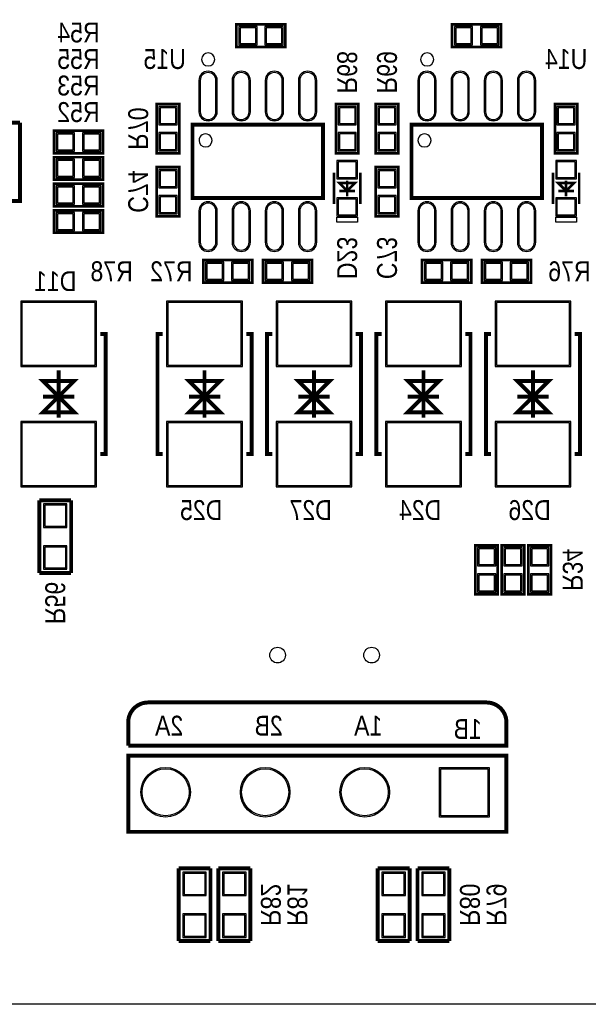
# Model space of a CAD drawing. Extents: x 0 to 137, y 0 to 82.
# Tile 2 of 8: x 35 to 56, y 0 to 38. Entities that reach past the tile are written whole.
import ezdxf
from ezdxf.enums import TextEntityAlignment as Align

# ---------------------------------------------------------------- set-up
doc = ezdxf.new("R2010")
doc.units = 0
for name, color, linetype in [('BG_OUTLINE', 3, 'CONTINUOUS'), ('BG_SILKSCREEN_BOTTOM', 51, 'CONTINUOUS'), ('PG_SILKSCREEN_BOTTOM', 150, 'CONTINUOUS'), ('PIN_BOTTOM', 12, 'CONTINUOUS'), ('PIN_SOLDERMASK_BOTTOM', 231, 'CONTINUOUS'), ('RD_SILKSCREEN_BOTTOM', 1, 'CONTINUOUS')]:
    doc.layers.add(name, color=color, linetype=linetype)

msp = doc.modelspace()

# ---------------------------------------------------------------- linework, layer by layer
at = {"layer": 'BG_OUTLINE'}
msp.add_lwpolyline([(2.999994, 81.999836), (133.999732, 81.999836, -0.414214), (136.999726, 78.999842), (136.999726, 2.999994, -0.414214), (133.999732, 0), (2.999994, 0, -0.414214), (0, 2.999994), (0, 78.999842, -0.414214)], format="xyb", close=True, dxfattribs=at)
at = {"layer": 'BG_SILKSCREEN_BOTTOM', "const_width": 0.1524}
msp.add_lwpolyline([(38.862, 9.906), (53.34, 9.906), (53.34, 10.795, 0.414214), (52.578, 11.557), (39.624, 11.557, 0.414214), (38.862, 10.795), (38.862, 9.906)], format="xyb", dxfattribs=at)
msp.add_lwpolyline([(53.34, 8.636), (53.34, 6.604), (38.862, 6.604), (38.862, 9.525), (53.34, 9.525), (53.34, 8.636)], dxfattribs=at)
at = {"layer": 'PG_SILKSCREEN_BOTTOM'}
for points, const_width in [([(43.0022, 36.6522), (44.8818, 36.6522), (44.8818, 37.5158), (43.0022, 37.5158), (43.0022, 36.6522)], 0.1016), ([(51.2572, 36.6522), (53.1368, 36.6522), (53.1368, 37.5158), (51.2572, 37.5158), (51.2572, 36.6522)], 0.1016), ([(40.8178, 32.5882), (40.8178, 34.4678), (39.9542, 34.4678), (39.9542, 32.5882), (40.8178, 32.5882)], 0.1016), ([(47.6758, 32.5882), (47.6758, 34.4678), (46.8122, 34.4678), (46.8122, 32.5882), (47.6758, 32.5882)], 0.1016), ([(49.1998, 32.5882), (49.1998, 34.4678), (48.3362, 34.4678), (48.3362, 32.5882), (49.1998, 32.5882)], 0.1016), ([(56.0578, 32.5882), (56.0578, 34.4678), (55.1942, 34.4678), (55.1942, 32.5882), (56.0578, 32.5882)], 0.1016), ([(24.71801, 33.257998), (24.71801, 33.757997), (34.71799, 33.757997)], 0.150012), ([(41.323133, 30.876977), (46.323123, 30.876977), (46.323123, 33.676971), (41.323133, 33.676971), (41.323133, 30.876977)], 0.150012), ([(49.705133, 30.876977), (54.705123, 30.876977), (54.705123, 33.676971), (49.705133, 33.676971), (49.705133, 30.876977)], 0.150012), ([(37.8968, 33.4518), (36.0172, 33.4518), (36.0172, 32.5882), (37.8968, 32.5882), (37.8968, 33.4518)], 0.1016), ([(37.8968, 32.4358), (36.0172, 32.4358), (36.0172, 31.5722), (37.8968, 31.5722), (37.8968, 32.4358)], 0.1016), ([(40.8178, 30.1752), (40.8178, 32.0548), (39.9542, 32.0548), (39.9542, 30.1752), (40.8178, 30.1752)], 0.1016), ([(49.1998, 30.1752), (49.1998, 32.0548), (48.3362, 32.0548), (48.3362, 30.1752), (49.1998, 30.1752)], 0.1016), ([(46.744001, 30.642001), (46.744001, 31.841999)], 0.1), ([(47.743999, 30.642001), (47.743999, 31.841999)], 0.1), ([(55.126001, 30.642001), (55.126001, 31.841999)], 0.1), ([(56.125999, 30.642001), (56.125999, 31.841999)], 0.1), ([(37.8968, 31.4198), (36.0172, 31.4198), (36.0172, 30.5562), (37.8968, 30.5562), (37.8968, 31.4198)], 0.1016), ([(47.543999, 31.442), (47.244, 31.142), (46.944001, 31.442), (47.543999, 31.442)], 0.1), ([(47.244, 30.942001), (47.244, 31.541999)], 0.1), ([(55.925999, 31.442), (55.626, 31.142), (55.326001, 31.442), (55.925999, 31.442)], 0.1), ([(55.626, 30.942001), (55.626, 31.541999)], 0.1), ([(47.543999, 31.142), (46.944001, 31.142)], 0.1), ([(55.925999, 31.142), (55.326001, 31.142)], 0.1), ([(37.8968, 30.4038), (36.0172, 30.4038), (36.0172, 29.5402), (37.8968, 29.5402), (37.8968, 30.4038)], 0.1016), ([(43.6118, 28.4988), (41.7322, 28.4988), (41.7322, 27.6352), (43.6118, 27.6352), (43.6118, 28.4988)], 0.1016), ([(45.8978, 28.4988), (44.0182, 28.4988), (44.0182, 27.6352), (45.8978, 27.6352), (45.8978, 28.4988)], 0.1016), ([(51.9938, 28.4988), (50.1142, 28.4988), (50.1142, 27.6352), (51.9938, 27.6352), (51.9938, 28.4988)], 0.1016), ([(54.2798, 28.4988), (52.4002, 28.4988), (52.4002, 27.6352), (54.2798, 27.6352), (54.2798, 28.4988)], 0.1016), ([(37.794997, 25.667995), (37.994996, 25.667995), (37.994996, 21.068005), (37.794997, 21.068005)], 0.150012), ([(40.183003, 25.667995), (39.983004, 25.667995), (39.983004, 21.068005), (40.183003, 21.068005)], 0.150012), ([(43.382997, 25.667995), (43.582996, 25.667995), (43.582996, 21.068005), (43.382997, 21.068005)], 0.150012), ([(44.374003, 25.667995), (44.174004, 25.667995), (44.174004, 21.068005), (44.374003, 21.068005)], 0.150012), ([(47.573997, 25.667995), (47.773996, 25.667995), (47.773996, 21.068005), (47.573997, 21.068005)], 0.150012), ([(48.565003, 25.667995), (48.365004, 25.667995), (48.365004, 21.068005), (48.565003, 21.068005)], 0.150012), ([(51.764997, 25.667995), (51.964996, 25.667995), (51.964996, 21.068005), (51.764997, 21.068005)], 0.150012), ([(52.756003, 25.667995), (52.556004, 25.667995), (52.556004, 21.068005), (52.756003, 21.068005)], 0.150012), ([(55.955997, 25.667995), (56.155996, 25.667995), (56.155996, 21.068005), (55.955997, 21.068005)], 0.150012), ([(36.195, 24.267998), (36.195, 22.468002)], 0.150012), ([(41.783, 24.267998), (41.783, 22.468002)], 0.150012), ([(45.974, 24.267998), (45.974, 22.468002)], 0.150012), ([(50.165, 24.267998), (50.165, 22.468002)], 0.150012), ([(54.356, 24.267998), (54.356, 22.468002)], 0.150012), ([(35.595001, 23.867999), (36.794999, 23.867999), (36.195, 23.268), (35.595001, 23.867999)], 0.150012), ([(41.183001, 23.867999), (42.382999, 23.867999), (41.783, 23.268), (41.183001, 23.867999)], 0.150012), ([(45.374001, 23.867999), (46.573999, 23.867999), (45.974, 23.268), (45.374001, 23.867999)], 0.150012), ([(49.565001, 23.867999), (50.764999, 23.867999), (50.165, 23.268), (49.565001, 23.867999)], 0.150012), ([(53.756001, 23.867999), (54.955999, 23.867999), (54.356, 23.268), (53.756001, 23.867999)], 0.150012), ([(36.794999, 22.668001), (35.595001, 22.668001), (36.195, 23.268), (36.794999, 22.668001)], 0.150012), ([(42.382999, 22.668001), (41.183001, 22.668001), (41.783, 23.268), (42.382999, 22.668001)], 0.150012), ([(46.573999, 22.668001), (45.374001, 22.668001), (45.974, 23.268), (46.573999, 22.668001)], 0.150012), ([(50.764999, 22.668001), (49.565001, 22.668001), (50.165, 23.268), (50.764999, 22.668001)], 0.150012), ([(54.955999, 22.668001), (53.756001, 22.668001), (54.356, 23.268), (54.955999, 22.668001)], 0.150012), ([(35.595001, 23.268), (36.794999, 23.268)], 0.150012), ([(36.794999, 23.268), (35.595001, 23.268)], 0.150012), ([(41.183001, 23.268), (42.382999, 23.268)], 0.150012), ([(42.382999, 23.268), (41.183001, 23.268)], 0.150012), ([(45.374001, 23.268), (46.573999, 23.268)], 0.150012), ([(46.573999, 23.268), (45.374001, 23.268)], 0.150012), ([(49.565001, 23.268), (50.764999, 23.268)], 0.150012), ([(50.764999, 23.268), (49.565001, 23.268)], 0.150012), ([(53.756001, 23.268), (54.955999, 23.268)], 0.150012), ([(54.955999, 23.268), (53.756001, 23.268)], 0.150012), ([(35.4584, 19.2913), (35.4584, 16.51)], 0.1524), ([(36.6776, 19.2913), (35.4584, 19.2913)], 0.1524), ([(36.6776, 16.51), (36.6776, 19.2913)], 0.1524), ([(53.0098, 15.6972), (53.0098, 17.5768), (52.1462, 17.5768), (52.1462, 15.6972), (53.0098, 15.6972)], 0.1016), ([(53.1622, 17.5768), (53.1622, 15.6972), (54.0258, 15.6972), (54.0258, 17.5768), (53.1622, 17.5768)], 0.1016), ([(54.1782, 17.5768), (54.1782, 15.6972), (55.0418, 15.6972), (55.0418, 17.5768), (54.1782, 17.5768)], 0.1016), ([(35.4584, 16.51), (36.6776, 16.51)], 0.1524), ([(42.0116, 5.207), (40.7924, 5.207)], 0.1524), ([(40.7924, 5.207), (40.7924, 2.4257)], 0.1524), ([(42.0116, 2.4257), (42.0116, 5.207)], 0.1524), ([(43.5356, 5.207), (42.3164, 5.207)], 0.1524), ([(42.3164, 5.207), (42.3164, 2.4257)], 0.1524), ([(43.5356, 2.4257), (43.5356, 5.207)], 0.1524), ([(49.6316, 5.207), (48.4124, 5.207)], 0.1524), ([(48.4124, 5.207), (48.4124, 2.4257)], 0.1524), ([(49.6316, 2.4257), (49.6316, 5.207)], 0.1524), ([(51.1556, 5.207), (49.9364, 5.207)], 0.1524), ([(49.9364, 5.207), (49.9364, 2.4257)], 0.1524), ([(51.1556, 2.4257), (51.1556, 5.207)], 0.1524), ([(40.7924, 2.4257), (42.0116, 2.4257)], 0.1524), ([(42.3164, 2.4257), (43.5356, 2.4257)], 0.1524), ([(48.4124, 2.4257), (49.6316, 2.4257)], 0.1524), ([(49.9364, 2.4257), (51.1556, 2.4257)], 0.1524)]:
    msp.add_lwpolyline(points, dxfattribs=dict(at, const_width=const_width))
for points in [[(42.173119, 36.176966, 1), (41.673137, 36.176982, 1)], [(50.555119, 36.176966, 1), (50.055137, 36.176982, 1)], [(42.073119, 33.076972, 1), (41.573137, 33.076975, 1)], [(50.455119, 33.076972, 1), (49.955137, 33.076975, 1)]]:
    msp.add_lwpolyline(points, format="xyb", close=True, dxfattribs=at)
at = {"layer": 'PG_SILKSCREEN_BOTTOM', "const_width": 0.150012}
msp.add_lwpolyline([(34.71799, 33.757997), (34.71799, 30.758003), (24.71801, 30.758003), (24.71801, 31.617895, 0.999984), (24.71801, 32.898105), (24.71801, 33.257998)], format="xyb", dxfattribs=at)
at = {"layer": 'PG_SILKSCREEN_BOTTOM'}
for points in [[(47.643999, 29.942003), (46.844001, 29.942003), (46.844001, 30.142002), (47.643999, 30.142002)], [(56.025999, 29.942003), (55.226001, 29.942003), (55.226001, 30.142002), (56.025999, 30.142002)]]:
    msp.add_lwpolyline(points, close=True, dxfattribs=at)
at = {"layer": 'PIN_BOTTOM'}
for points in [[(43.142433, 37.383695), (43.142433, 36.784305), (43.741823, 36.784305), (43.741823, 37.383695)], [(44.142177, 37.383695), (44.142177, 36.784305), (44.741567, 36.784305), (44.741567, 37.383695)], [(51.397433, 37.383695), (51.397433, 36.784305), (51.996823, 36.784305), (51.996823, 37.383695)], [(52.397177, 37.383695), (52.397177, 36.784305), (52.996567, 36.784305), (52.996567, 37.383695)], [(40.086305, 33.728177), (40.685695, 33.728177), (40.685695, 34.327567), (40.086305, 34.327567)], [(46.944305, 33.728177), (47.543695, 33.728177), (47.543695, 34.327567), (46.944305, 34.327567)], [(48.468305, 33.728177), (49.067695, 33.728177), (49.067695, 34.327567), (48.468305, 34.327567)], [(55.326305, 33.728177), (55.925695, 33.728177), (55.925695, 34.327567), (55.326305, 34.327567)], [(36.756823, 32.720305), (36.756823, 33.319695), (36.157433, 33.319695), (36.157433, 32.720305)], [(37.756567, 32.720305), (37.756567, 33.319695), (37.157177, 33.319695), (37.157177, 32.720305)], [(40.086305, 32.728433), (40.685695, 32.728433), (40.685695, 33.327823), (40.086305, 33.327823)], [(46.944305, 32.728433), (47.543695, 32.728433), (47.543695, 33.327823), (46.944305, 33.327823)], [(48.468305, 32.728433), (49.067695, 32.728433), (49.067695, 33.327823), (48.468305, 33.327823)], [(55.326305, 32.728433), (55.925695, 32.728433), (55.925695, 33.327823), (55.326305, 33.327823)], [(36.756823, 31.704305), (36.756823, 32.303695), (36.157433, 32.303695), (36.157433, 31.704305)], [(37.756567, 31.704305), (37.756567, 32.303695), (37.157177, 32.303695), (37.157177, 31.704305)], [(46.894001, 31.652007), (47.593999, 31.652007), (47.593999, 32.252006), (46.894001, 32.252006)], [(55.276001, 31.652007), (55.975999, 31.652007), (55.975999, 32.252006), (55.276001, 32.252006)], [(40.086305, 31.315177), (40.685695, 31.315177), (40.685695, 31.914567), (40.086305, 31.914567)], [(48.468305, 31.315177), (49.067695, 31.315177), (49.067695, 31.914567), (48.468305, 31.914567)], [(36.756823, 30.688305), (36.756823, 31.287695), (36.157433, 31.287695), (36.157433, 30.688305)], [(37.756567, 30.688305), (37.756567, 31.287695), (37.157177, 31.287695), (37.157177, 30.688305)], [(40.086305, 30.315433), (40.685695, 30.315433), (40.685695, 30.914823), (40.086305, 30.914823)], [(48.468305, 30.315433), (49.067695, 30.315433), (49.067695, 30.914823), (48.468305, 30.914823)], [(46.894001, 30.231994), (47.593999, 30.231994), (47.593999, 30.831993), (46.894001, 30.831993)], [(55.276001, 30.231994), (55.975999, 30.231994), (55.975999, 30.831993), (55.276001, 30.831993)], [(36.756823, 29.672305), (36.756823, 30.271695), (36.157433, 30.271695), (36.157433, 29.672305)], [(37.756567, 29.672305), (37.756567, 30.271695), (37.157177, 30.271695), (37.157177, 29.672305)], [(42.471823, 27.767305), (42.471823, 28.366695), (41.872433, 28.366695), (41.872433, 27.767305)], [(43.471567, 27.767305), (43.471567, 28.366695), (42.872177, 28.366695), (42.872177, 27.767305)], [(44.757823, 27.767305), (44.757823, 28.366695), (44.158433, 28.366695), (44.158433, 27.767305)], [(45.757567, 27.767305), (45.757567, 28.366695), (45.158177, 28.366695), (45.158177, 27.767305)], [(50.853823, 27.767305), (50.853823, 28.366695), (50.254433, 28.366695), (50.254433, 27.767305)], [(51.853567, 27.767305), (51.853567, 28.366695), (51.254177, 28.366695), (51.254177, 27.767305)], [(53.139823, 27.767305), (53.139823, 28.366695), (52.540433, 28.366695), (52.540433, 27.767305)], [(54.139567, 27.767305), (54.139567, 28.366695), (53.540177, 28.366695), (53.540177, 27.767305)], [(37.594997, 26.867993), (34.795003, 26.867993), (34.795003, 24.467998), (37.594997, 24.467998)], [(43.182997, 26.867993), (40.383003, 26.867993), (40.383003, 24.467998), (43.182997, 24.467998)], [(47.373997, 26.867993), (44.574003, 26.867993), (44.574003, 24.467998), (47.373997, 24.467998)], [(51.564997, 26.867993), (48.765003, 26.867993), (48.765003, 24.467998), (51.564997, 24.467998)], [(55.755997, 26.867993), (52.956003, 26.867993), (52.956003, 24.467998), (55.755997, 24.467998)], [(37.594997, 22.268002), (34.795003, 22.268002), (34.795003, 19.868007), (37.594997, 19.868007)], [(43.182997, 22.268002), (40.383003, 22.268002), (40.383003, 19.868007), (43.182997, 19.868007)], [(47.373997, 22.268002), (44.574003, 22.268002), (44.574003, 19.868007), (47.373997, 19.868007)], [(51.564997, 22.268002), (48.765003, 22.268002), (48.765003, 19.868007), (51.564997, 19.868007)], [(55.755997, 22.268002), (52.956003, 22.268002), (52.956003, 19.868007), (55.755997, 19.868007)], [(36.46805, 19.10715), (35.66795, 19.10715), (35.66795, 18.30705), (36.46805, 18.30705)], [(36.46805, 17.50695), (35.66795, 17.50695), (35.66795, 16.70685), (36.46805, 16.70685)], [(52.278305, 16.837177), (52.877695, 16.837177), (52.877695, 17.436567), (52.278305, 17.436567)], [(53.893695, 17.436567), (53.294305, 17.436567), (53.294305, 16.837177), (53.893695, 16.837177)], [(54.909695, 17.436567), (54.310305, 17.436567), (54.310305, 16.837177), (54.909695, 16.837177)], [(52.278305, 15.837433), (52.877695, 15.837433), (52.877695, 16.436823), (52.278305, 16.436823)], [(53.893695, 16.436823), (53.294305, 16.436823), (53.294305, 15.837433), (53.893695, 15.837433)], [(54.909695, 16.436823), (54.310305, 16.436823), (54.310305, 15.837433), (54.909695, 15.837433)], [(52.624888, 9.018981), (52.624888, 7.218985), (50.824892, 7.218985), (50.824892, 9.018981)], [(41.00195, 4.21005), (41.80205, 4.21005), (41.80205, 5.01015), (41.00195, 5.01015)], [(42.52595, 4.21005), (43.32605, 4.21005), (43.32605, 5.01015), (42.52595, 5.01015)], [(48.62195, 4.21005), (49.42205, 4.21005), (49.42205, 5.01015), (48.62195, 5.01015)], [(50.14595, 4.21005), (50.94605, 4.21005), (50.94605, 5.01015), (50.14595, 5.01015)], [(41.00195, 2.60985), (41.80205, 2.60985), (41.80205, 3.40995), (41.00195, 3.40995)], [(42.52595, 2.60985), (43.32605, 2.60985), (43.32605, 3.40995), (42.52595, 3.40995)], [(48.62195, 2.60985), (49.42205, 2.60985), (49.42205, 3.40995), (48.62195, 3.40995)], [(50.14595, 2.60985), (50.94605, 2.60985), (50.94605, 3.40995), (50.14595, 3.40995)]]:
    msp.add_lwpolyline(points, close=True, dxfattribs=at)
for points in [[(42.218127, 34.17697), (42.218127, 35.376968, 1), (41.618129, 35.376968), (41.618129, 34.17697, 1)], [(43.488127, 34.17697), (43.488127, 35.376968, 1), (42.888129, 35.376968), (42.888129, 34.17697, 1)], [(44.758127, 34.17697), (44.758127, 35.376968, 1), (44.158129, 35.376968), (44.158129, 34.17697, 1)], [(46.028127, 34.17697), (46.028127, 35.376968, 1), (45.428129, 35.376968), (45.428129, 34.17697, 1)], [(50.600127, 34.17697), (50.600127, 35.376968, 1), (50.000129, 35.376968), (50.000129, 34.17697, 1)], [(51.870127, 34.17697), (51.870127, 35.376968, 1), (51.270129, 35.376968), (51.270129, 34.17697, 1)], [(53.140127, 34.17697), (53.140127, 35.376968, 1), (52.540129, 35.376968), (52.540129, 34.17697, 1)], [(54.410127, 34.17697), (54.410127, 35.376968, 1), (53.810129, 35.376968), (53.810129, 34.17697, 1)], [(42.218127, 29.17698), (42.218127, 30.376978, 1), (41.618129, 30.376978), (41.618129, 29.17698, 1)], [(43.488127, 29.17698), (43.488127, 30.376978, 1), (42.888129, 30.376978), (42.888129, 29.17698, 1)], [(44.758127, 29.17698), (44.758127, 30.376978, 1), (44.158129, 30.376978), (44.158129, 29.17698, 1)], [(46.028127, 29.17698), (46.028127, 30.376978, 1), (45.428129, 30.376978), (45.428129, 29.17698, 1)], [(50.600127, 29.17698), (50.600127, 30.376978, 1), (50.000129, 30.376978), (50.000129, 29.17698, 1)], [(51.870127, 29.17698), (51.870127, 30.376978, 1), (51.270129, 30.376978), (51.270129, 29.17698, 1)], [(53.140127, 29.17698), (53.140127, 30.376978, 1), (52.540129, 30.376978), (52.540129, 29.17698, 1)], [(54.410127, 29.17698), (54.410127, 30.376978, 1), (53.810129, 30.376978), (53.810129, 29.17698, 1)]]:
    msp.add_lwpolyline(points, format="xyb", close=True, dxfattribs=at)
for centre, radius in [((44.579819, 13.36896), 0.299999), ((48.179965, 13.36896), 0.299999), ((40.29489, 8.118983), 0.899998), ((44.10489, 8.118983), 0.899998), ((47.91489, 8.118983), 0.899998)]:
    msp.add_circle(centre, radius, dxfattribs=at)
at = {"layer": 'PIN_SOLDERMASK_BOTTOM'}
for points in [[(43.091633, 37.434495), (43.091633, 36.733505), (43.792623, 36.733505), (43.792623, 37.434495)], [(44.091377, 37.434495), (44.091377, 36.733505), (44.792367, 36.733505), (44.792367, 37.434495)], [(51.346633, 37.434495), (51.346633, 36.733505), (52.047623, 36.733505), (52.047623, 37.434495)], [(52.346377, 37.434495), (52.346377, 36.733505), (53.047367, 36.733505), (53.047367, 37.434495)], [(40.035505, 33.677377), (40.736495, 33.677377), (40.736495, 34.378367), (40.035505, 34.378367)], [(46.893505, 33.677377), (47.594495, 33.677377), (47.594495, 34.378367), (46.893505, 34.378367)], [(48.417505, 33.677377), (49.118495, 33.677377), (49.118495, 34.378367), (48.417505, 34.378367)], [(55.275505, 33.677377), (55.976495, 33.677377), (55.976495, 34.378367), (55.275505, 34.378367)], [(36.807623, 32.669505), (36.807623, 33.370495), (36.106633, 33.370495), (36.106633, 32.669505)], [(37.807367, 32.669505), (37.807367, 33.370495), (37.106377, 33.370495), (37.106377, 32.669505)], [(40.035505, 32.677633), (40.736495, 32.677633), (40.736495, 33.378623), (40.035505, 33.378623)], [(46.893505, 32.677633), (47.594495, 32.677633), (47.594495, 33.378623), (46.893505, 33.378623)], [(48.417505, 32.677633), (49.118495, 32.677633), (49.118495, 33.378623), (48.417505, 33.378623)], [(55.275505, 32.677633), (55.976495, 32.677633), (55.976495, 33.378623), (55.275505, 33.378623)], [(36.807623, 31.653505), (36.807623, 32.354495), (36.106633, 32.354495), (36.106633, 31.653505)], [(37.807367, 31.653505), (37.807367, 32.354495), (37.106377, 32.354495), (37.106377, 31.653505)], [(46.844001, 31.602007), (47.643999, 31.602007), (47.643999, 32.302006), (46.844001, 32.302006)], [(55.226001, 31.602007), (56.025999, 31.602007), (56.025999, 32.302006), (55.226001, 32.302006)], [(40.035505, 31.264377), (40.736495, 31.264377), (40.736495, 31.965367), (40.035505, 31.965367)], [(48.417505, 31.264377), (49.118495, 31.264377), (49.118495, 31.965367), (48.417505, 31.965367)], [(36.807623, 30.637505), (36.807623, 31.338495), (36.106633, 31.338495), (36.106633, 30.637505)], [(37.807367, 30.637505), (37.807367, 31.338495), (37.106377, 31.338495), (37.106377, 30.637505)], [(40.035505, 30.264633), (40.736495, 30.264633), (40.736495, 30.965623), (40.035505, 30.965623)], [(48.417505, 30.264633), (49.118495, 30.264633), (49.118495, 30.965623), (48.417505, 30.965623)], [(46.844001, 30.181994), (47.643999, 30.181994), (47.643999, 30.881993), (46.844001, 30.881993)], [(55.226001, 30.181994), (56.025999, 30.181994), (56.025999, 30.881993), (55.226001, 30.881993)], [(36.807623, 29.621505), (36.807623, 30.322495), (36.106633, 30.322495), (36.106633, 29.621505)], [(37.807367, 29.621505), (37.807367, 30.322495), (37.106377, 30.322495), (37.106377, 29.621505)], [(42.522623, 27.716505), (42.522623, 28.417495), (41.821633, 28.417495), (41.821633, 27.716505)], [(43.522367, 27.716505), (43.522367, 28.417495), (42.821377, 28.417495), (42.821377, 27.716505)], [(44.808623, 27.716505), (44.808623, 28.417495), (44.107633, 28.417495), (44.107633, 27.716505)], [(45.808367, 27.716505), (45.808367, 28.417495), (45.107377, 28.417495), (45.107377, 27.716505)], [(50.904623, 27.716505), (50.904623, 28.417495), (50.203633, 28.417495), (50.203633, 27.716505)], [(51.904367, 27.716505), (51.904367, 28.417495), (51.203377, 28.417495), (51.203377, 27.716505)], [(53.190623, 27.716505), (53.190623, 28.417495), (52.489633, 28.417495), (52.489633, 27.716505)], [(54.190367, 27.716505), (54.190367, 28.417495), (53.489377, 28.417495), (53.489377, 27.716505)], [(37.644997, 26.917993), (34.745003, 26.917993), (34.745003, 24.417998), (37.644997, 24.417998)], [(43.232997, 26.917993), (40.333003, 26.917993), (40.333003, 24.417998), (43.232997, 24.417998)], [(47.423997, 26.917993), (44.524003, 26.917993), (44.524003, 24.417998), (47.423997, 24.417998)], [(51.614997, 26.917993), (48.715003, 26.917993), (48.715003, 24.417998), (51.614997, 24.417998)], [(55.805997, 26.917993), (52.906003, 26.917993), (52.906003, 24.417998), (55.805997, 24.417998)], [(37.644997, 22.318002), (34.745003, 22.318002), (34.745003, 19.818007), (37.644997, 19.818007)], [(43.232997, 22.318002), (40.333003, 22.318002), (40.333003, 19.818007), (43.232997, 19.818007)], [(47.423997, 22.318002), (44.524003, 22.318002), (44.524003, 19.818007), (47.423997, 19.818007)], [(51.614997, 22.318002), (48.715003, 22.318002), (48.715003, 19.818007), (51.614997, 19.818007)], [(55.805997, 22.318002), (52.906003, 22.318002), (52.906003, 19.818007), (55.805997, 19.818007)], [(36.517961, 19.157061), (35.618039, 19.157061), (35.618039, 18.257139), (36.517961, 18.257139)], [(36.517961, 17.556861), (35.618039, 17.556861), (35.618039, 16.656939), (36.517961, 16.656939)], [(52.227505, 16.786377), (52.928495, 16.786377), (52.928495, 17.487367), (52.227505, 17.487367)], [(53.944495, 17.487367), (53.243505, 17.487367), (53.243505, 16.786377), (53.944495, 16.786377)], [(54.960495, 17.487367), (54.259505, 17.487367), (54.259505, 16.786377), (54.960495, 16.786377)], [(52.227505, 15.786633), (52.928495, 15.786633), (52.928495, 16.487623), (52.227505, 16.487623)], [(53.944495, 16.487623), (53.243505, 16.487623), (53.243505, 15.786633), (53.944495, 15.786633)], [(54.960495, 16.487623), (54.259505, 16.487623), (54.259505, 15.786633), (54.960495, 15.786633)], [(52.674888, 9.068981), (52.674888, 7.168985), (50.774892, 7.168985), (50.774892, 9.068981)], [(40.952039, 4.160139), (41.851961, 4.160139), (41.851961, 5.060061), (40.952039, 5.060061)], [(42.476039, 4.160139), (43.375961, 4.160139), (43.375961, 5.060061), (42.476039, 5.060061)], [(48.572039, 4.160139), (49.471961, 4.160139), (49.471961, 5.060061), (48.572039, 5.060061)], [(50.096039, 4.160139), (50.995961, 4.160139), (50.995961, 5.060061), (50.096039, 5.060061)], [(40.952039, 2.559939), (41.851961, 2.559939), (41.851961, 3.459861), (40.952039, 3.459861)], [(42.476039, 2.559939), (43.375961, 2.559939), (43.375961, 3.459861), (42.476039, 3.459861)], [(48.572039, 2.559939), (49.471961, 2.559939), (49.471961, 3.459861), (48.572039, 3.459861)], [(50.096039, 2.559939), (50.995961, 2.559939), (50.995961, 3.459861), (50.096039, 3.459861)]]:
    msp.add_lwpolyline(points, close=True, dxfattribs=at)
for points in [[(42.268127, 34.17697), (42.268127, 35.376968, 1), (41.568129, 35.376968), (41.568129, 34.17697, 1)], [(43.538127, 34.17697), (43.538127, 35.376968, 1), (42.838129, 35.376968), (42.838129, 34.17697, 1)], [(44.808127, 34.17697), (44.808127, 35.376968, 1), (44.108129, 35.376968), (44.108129, 34.17697, 1)], [(46.078127, 34.17697), (46.078127, 35.376968, 1), (45.378129, 35.376968), (45.378129, 34.17697, 1)], [(50.650127, 34.17697), (50.650127, 35.376968, 1), (49.950129, 35.376968), (49.950129, 34.17697, 1)], [(51.920127, 34.17697), (51.920127, 35.376968, 1), (51.220129, 35.376968), (51.220129, 34.17697, 1)], [(53.190127, 34.17697), (53.190127, 35.376968, 1), (52.490129, 35.376968), (52.490129, 34.17697, 1)], [(54.460127, 34.17697), (54.460127, 35.376968, 1), (53.760129, 35.376968), (53.760129, 34.17697, 1)], [(42.268127, 29.17698), (42.268127, 30.376978, 1), (41.568129, 30.376978), (41.568129, 29.17698, 1)], [(43.538127, 29.17698), (43.538127, 30.376978, 1), (42.838129, 30.376978), (42.838129, 29.17698, 1)], [(44.808127, 29.17698), (44.808127, 30.376978, 1), (44.108129, 30.376978), (44.108129, 29.17698, 1)], [(46.078127, 29.17698), (46.078127, 30.376978, 1), (45.378129, 30.376978), (45.378129, 29.17698, 1)], [(50.650127, 29.17698), (50.650127, 30.376978, 1), (49.950129, 30.376978), (49.950129, 29.17698, 1)], [(51.920127, 29.17698), (51.920127, 30.376978, 1), (51.220129, 30.376978), (51.220129, 29.17698, 1)], [(53.190127, 29.17698), (53.190127, 30.376978, 1), (52.490129, 30.376978), (52.490129, 29.17698, 1)], [(54.460127, 29.17698), (54.460127, 30.376978, 1), (53.760129, 30.376978), (53.760129, 29.17698, 1)]]:
    msp.add_lwpolyline(points, format="xyb", close=True, dxfattribs=at)
for centre, radius in [((44.579819, 13.36896), 0.299999), ((48.179965, 13.36896), 0.299999), ((40.29489, 8.118983), 0.949998), ((44.10489, 8.118983), 0.949998), ((47.91489, 8.118983), 0.949998)]:
    msp.add_circle(centre, radius, dxfattribs=at)

# ---------------------------------------------------------------- texts
at = {"layer": 'BG_SILKSCREEN_BOTTOM', "text_generation_flag": 2, "width": 0.866667}
for s, p in [('2A', (40.9702, 10.287)), ('2B', (44.7802, 10.287)), ('1A', (48.5902, 10.287)), ('1B', (52.4002, 10.16))]:
    msp.add_text(s, height=0.762, dxfattribs=at).set_placement(p)
at = {"layer": 'RD_SILKSCREEN_BOTTOM', "text_generation_flag": 2, "width": 0.866667}
for s, p in [('R54', (36.957, 36.83)), ('R55', (36.957, 35.814)), ('U15', (40.259, 35.814)), ('U14', (55.626, 35.814)), ('R53', (36.957, 34.798)), ('R52', (36.957, 33.782)), ('R78', (38.227, 27.686)), ('R72', (40.513, 27.686)), ('R76', (55.753, 27.686)), ('D11', (36.068, 27.305914)), ('D25', (41.656, 18.542914)), ('D27', (45.847, 18.542914)), ('D24', (50.038, 18.542914)), ('D26', (54.229, 18.542914))]:
    msp.add_text(s, height=0.762, dxfattribs=at).set_placement(p, align=Align.CENTER)
for s, p in [('R68', (46.863, 35.687)), ('R69', (48.387, 35.687)), ('R70', (38.862, 33.528914)), ('C74', (38.862, 31.115914)), ('D23', (46.863, 28.575)), ('C73', (48.387, 28.575)), ('R34', (55.499, 16.637914)), ('R56', (35.687, 15.367914)), ('R82', (43.942, 3.810914)), ('R81', (44.958, 3.81)), ('R80', (51.562, 3.810914)), ('R79', (52.578, 3.81))]:
    msp.add_text(s, height=0.762, rotation=270, dxfattribs=at).set_placement(p, align=Align.CENTER)

doc.saveas('drawing.dxf')
